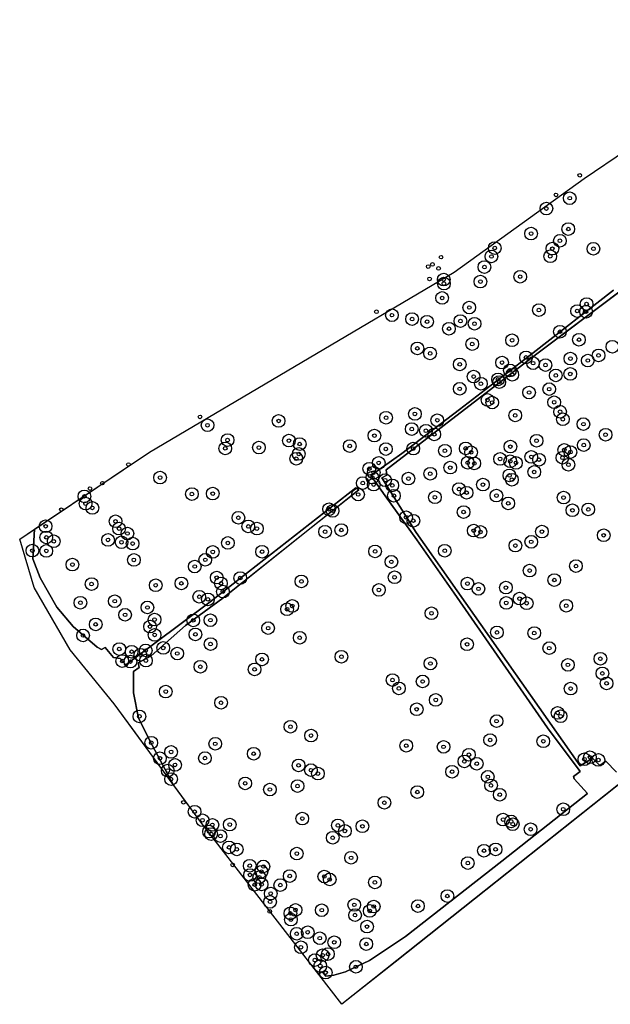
# Model space of a CAD drawing. Header units: inches. Extents: x 149583 to 150390, y 417070 to 417588.
# Tile 1 of 4: x 149583 to 149746, y 417070 to 417342. Entities that reach past the tile are written whole.
import ezdxf

# ---------------------------------------------------------------- set-up
doc = ezdxf.new("R2010")
doc.units = ezdxf.units.IN
doc.header["$MEASUREMENT"] = 0
doc.header["$PDMODE"] = 33
doc.header["$PDSIZE"] = -3
for name, color, linetype in [('Niet gedetecteerde gebieden (D-gebied) (ca. 7.703 m2)', 1, 'Continuous'), ('Onderzoeksgebied Casterens Hoeve Oost (ca. 66.585 m2)', 5, 'Continuous'), ('Significante objecten binnen onderzoeksgebied CHO', 3, 'Continuous'), ('Significante objecten buiten onderzoeksgebied CHO', 1, 'Continuous'), ('Veiligheidsmarge significante objecten', 210, 'Continuous'), ('Vrijgegeven gebieden (A+B gebied) (ca. 53.455 m2)', 3, 'Continuous')]:
    doc.layers.add(name, color=color, linetype=linetype)

msp = doc.modelspace()

# ---------------------------------------------------------------- linework, layer by layer
at = {"layer": 'Niet gedetecteerde gebieden (D-gebied) (ca. 7.703 m2)'}
for points in [[(149752.49, 417270.51, 0), (149725.04, 417249.93, 0), (149683.84, 417218.12, 0), (149683.99, 417216.68, 0), (149682.66, 417215.92, 0), (149692.15, 417200.83, 0), (149737.44, 417136.28, 0), (149740.79, 417138.44, 0), (149742.87, 417136.39, 0), (149744.56, 417137.64, 0), (149747.45, 417134.59, 0)], [(149761.08, 417141.49, 0), (149733.25, 417119.39, 0), (149686.31, 417082.12, 0), (149671.59, 417070.43, 0), (149665.21, 417078.67, 0), (149666.18, 417079.53, 0), (149667.15, 417078.19, 0), (149669.4, 417078.46, 0), (149672.57, 417079.44, 0), (149679.22, 417082.56, 0), (149689.16, 417089.14, 0), (149715.78, 417109.98, 0), (149739.41, 417128.69, 0), (149735.77, 417132.7, 0), (149735.61, 417133.34, 0), (149737.41, 417134.74, 0), (149728.38, 417146.85, 0), (149719.25, 417159.96, 0), (149702.57, 417184.03, 0), (149692.29, 417198.8, 0), (149683.55, 417210.89, 0), (149679.58, 417216.54, 0), (149688.12, 417222.61, 0), (149704.11, 417234.83, 0), (149724.4, 417250.49, 0), (149746.6, 417267.73, 0)]]:
    msp.add_polyline3d(points, dxfattribs=at)
msp.add_polyline3d([(149586.65, 417201.7, 0), (149586.22, 417193.52, 0), (149588.23, 417188.23, 0), (149592.8, 417180.21, 0), (149597.29, 417174.84, 0), (149603.94, 417169.15, 0), (149605.14, 417168.43, 0), (149606.19, 417168.99, 0), (149608.43, 417166.26, 0), (149610.36, 417165.94, 0), (149611.88, 417164.26, 0), (149635.21, 417181.65, 0), (149675.45, 417213.16, 0), (149676.26, 417212.6, 0), (149638.66, 417182.7, 0), (149628.39, 417175.08, 0), (149618.85, 417166.74, 0), (149615.25, 417164.74, 0), (149615.57, 417163.46, 0), (149614.04, 417162.41, 0), (149613.96, 417156.48, 0), (149615.41, 417149.51, 0), (149619.17, 417142.05, 0), (149624.97, 417131.21, 0), (149613.79, 417146.49, 0), (149608.7, 417153.45, 0), (149596.47, 417168.38, 0), (149586.57, 417185.57, 0), (149582.55, 417198.95, 0)], close=True, dxfattribs=at)
at = {"layer": 'Onderzoeksgebied Casterens Hoeve Oost (ca. 66.585 m2)'}
msp.add_lwpolyline([(150226.72, 417480.09), (149805.24, 417176.56), (149671.59, 417070.43), (149633.15, 417120.03), (149608.7, 417153.45), (149596.47, 417168.38), (149586.57, 417185.57), (149582.55, 417198.95), (149618.44, 417222.96), (149702.58, 417272.71), (149738.56, 417298.64), (149750.21, 417306.57), (149787.25, 417323.51), (149805.77, 417334.62), (149846.52, 417356.31), (149897.32, 417384.89), (149918.48, 417398.12), (149941.77, 417408.17), (149970.34, 417416.64), (149990.98, 417396.53)], dxfattribs=at)
at = {"layer": 'Significante objecten binnen onderzoeksgebied CHO'}
for p in [(149734.54, 417293.18), (149728.08, 417290.32), (149723.87, 417283.4), (149734.14, 417284.65), (149731.82, 417281.4), (149712.91, 417277.07), (149713.83, 417279.41), (149729.15, 417277.14), (149729.74, 417279.24), (149741.09, 417279.19), (149710.98, 417274.13), (149720.85, 417271.49), (149699.71, 417270.68), (149699.78, 417269.59), (149709.86, 417270.13), (149699.29, 417265.6), (149739.19, 417263.93), (149685.43, 417260.85), (149706.79, 417262.97), (149726.02, 417262.25), (149736.59, 417261.99), (149739.04, 417261.81), (149690.98, 417259.77), (149695.12, 417259.05), (149704.34, 417259.22), (149708.23, 417258.48), (149701.17, 417257.11), (149731.84, 417256.28), (149707.59, 417252.85), (149718.61, 417253.93), (149737.09, 417254.07), (149692.44, 417251.68), (149695.97, 417250.29), (149742.5, 417249.73), (149704.16, 417247.26), (149715.84, 417247.75), (149722.46, 417249.2), (149724.43, 417247.59), (149727.84, 417247.06), (149734.74, 417248.85), (149739.54, 417248.32), (149718, 417245.59), (149718.67, 417244.41), (149734.69, 417244.61), (149707.99, 417243.89), (149710, 417241.9), (149714.74, 417243.1), (149715.06, 417242.38), (149730.7, 417244.21), (149704.14, 417240.5), (149723.32, 417239.48), (149728.86, 417240.41), (149711.82, 417237.42), (149713.11, 417236.72), (149730.24, 417236.79), (149691.75, 417233.56), (149731.88, 417234.15), (149654.11, 417231.61), (149683.81, 417232.5), (149697.95, 417231.82), (149719.47, 417233.14), (149732.64, 417232.1), (149738.33, 417230.74), (149634.45, 417230.45), (149690.9, 417229.37), (149694.79, 417228.91), (149697.12, 417227.92), (149640, 417226.34), (149656.95, 417226.18), (149659.92, 417225.25), (149680.57, 417227.56), (149725.38, 417226.14), (149744.45, 417227.8), (149639.36, 417224.05), (149648.65, 417224.28), (149659.68, 417222.5), (149673.75, 417224.69), (149683.73, 417223.86), (149691.3, 417223.99), (149700.05, 417223.38), (149705.79, 417224.05), (149707.3, 417222.96), (149718.13, 417224.53), (149733.02, 417223.6), (149734.74, 417223.01), (149738.42, 417224.94), (149658.96, 417221.18), (149681.76, 417220.02), (149706.34, 417220.06), (149708.17, 417219.88), (149715.3, 417221.13), (149718.09, 417220.48), (149719.68, 417220.04), (149723.92, 417221.68), (149726.05, 417220.91), (149732.54, 417221.45), (149679.16, 417218.43), (149680.37, 417217.35), (149696, 417217.04), (149701.51, 417218.72), (149724.72, 417217.53), (149734.19, 417219.51), (149621.36, 417215.97), (149677.36, 417214.44), (149680, 417215.99), (149683.53, 417215.26), (149689.97, 417215.7), (149717.89, 417216.56), (149718.57, 417215.38), (149680.37, 417214.05), (149685.52, 417213.8), (149703.93, 417212.8), (149706.05, 417211.8), (149710.54, 417214.02), (149600.42, 417210.78), (149630.13, 417211.42), (149635.91, 417211.53), (149676.08, 417211.3), (149685.97, 417210.97), (149697.28, 417210.54), (149714.29, 417211.01), (149717.54, 417208.85), (149732.85, 417210.44), (149600.76, 417208.8), (149602.64, 417207.6), (149668.03, 417207.24), (149669.01, 417206.78), (149705.21, 417206.46), (149735.28, 417206.93), (149739.68, 417207.18), (149609.03, 417203.89), (149642.98, 417204.86), (149689.33, 417205.02), (149691.34, 417204.06), (149589.72, 417202.51), (149610.02, 417201.86), (149645.72, 417202.48), (149648.09, 417201.88), (149666.94, 417201), (149671.42, 417201.49), (149708.02, 417201.32), (149709.88, 417200.94), (149726.86, 417201.03), (149589.91, 417199.45), (149591.96, 417198.36), (149606.97, 417198.75), (149610.69, 417198.12), (149612.33, 417200.52), (149723.9, 417198.22), (149743.92, 417200.02), (149586.08, 417195.78), (149589.91, 417195.72), (149613.77, 417197.73), (149635.91, 417195.43), (149640.07, 417197.91), (149649.53, 417195.5), (149680.77, 417195.56), (149700.01, 417195.76), (149719.51, 417197.19), (149614.1, 417193.23), (149633.84, 417193.25), (149685.25, 417192.7), (149597.12, 417191.94), (149630.93, 417191.4), (149723.46, 417190.27), (149736.26, 417191.52), (149637.01, 417188.32), (149643.49, 417188.21), (149660.41, 417187.28), (149686.15, 417188.43), (149730.28, 417187.66), (149602.42, 417186.55), (149620.14, 417186.22), (149627.22, 417186.75), (149638.17, 417186.75), (149638.7, 417184.47), (149681.82, 417184.95), (149706.28, 417186.7), (149709.33, 417185.23), (149716.9, 417185.57), (149608.83, 417181.82), (149632.18, 417183.03), (149634.56, 417182.33), (149720.69, 417182.52), (149599.35, 417181.39), (149617.86, 417180.08), (149656.44, 417179.6), (149657.86, 417180.52), (149716.99, 417181.34), (149722.65, 417181.25), (149733.57, 417180.55), (149611.68, 417178.05), (149619.83, 417176.75), (149630.5, 417176.52), (149635.25, 417176.57), (149696.34, 417178.48), (149603.56, 417175.41), (149618.57, 417174.78), (149651.21, 417174.37), (149600.06, 417172.34), (149619.84, 417172.5), (149631.11, 417172.66), (149659.93, 417171.71), (149714.43, 417173.18), (149724.74, 417173.01), (149610.07, 417168.6), (149617.37, 417168.2), (149622.22, 417168.89), (149635.29, 417169.97), (149706.17, 417169.9), (149728.87, 417168.84), (149613.49, 417167.86), (149615.91, 417167), (149617.42, 417165.41), (149626.09, 417167.36), (149649.52, 417165.75), (149671.45, 417166.47), (149743.01, 417165.91), (149610.91, 417165.29), (149613.13, 417165.14), (149632.48, 417163.7), (149647.46, 417162.98), (149696.06, 417164.6), (149734.04, 417164.23), (149685.57, 417160.02), (149743.55, 417161.85), (149687.34, 417157.71), (149693.9, 417159.63), (149734.79, 417157.68), (149744.72, 417159.12), (149622.91, 417156.85), (149697.52, 417154.54), (149638.18, 417153.76), (149692.26, 417151.94), (149615.64, 417150), (149731.2, 417150.94), (149732.02, 417150.04), (149657.38, 417147.13), (149714.32, 417148.67), (149663.06, 417144.69), (149618.9, 417142.69), (149636.59, 417142.41), (149689.37, 417141.89), (149699.67, 417141.57), (149712.55, 417143.45), (149727.24, 417143.12), (149621.32, 417138.41), (149624.39, 417140.18), (149633.75, 417138.45), (149647.22, 417139.68), (149706.69, 417139.41), (149738.6, 417138.14), (149740.14, 417138.68), (149625.48, 417136.58), (149659.62, 417136.45), (149705.42, 417137.55), (149708.86, 417136.91), (149742.46, 417137.95), (149623.46, 417135.01), (149663.04, 417135.13), (149664.96, 417134.18), (149702.03, 417134.7), (149711.91, 417133.29), (149624.37, 417132.66), (149644.86, 417131.48), (149659.32, 417130.73), (149712.8, 417130.91), (149651.7, 417129.78), (149692.43, 417129.08), (149715.21, 417128.35), (149683.32, 417126.13), (149630.89, 417123.66), (149732.74, 417124.33), (149633.07, 417121.29), (149635.79, 417120.02), (149640.59, 417120.09), (149660.65, 417121.75), (149670.47, 417119.85), (149677.27, 417119.61), (149716.12, 417121.47), (149718.34, 417120.95), (149718.79, 417120.2), (149634.89, 417118.17), (149635.45, 417117.46), (149638.03, 417116.92), (149669.04, 417116.44), (149672.41, 417118.32), (149723.74, 417118.8), (149640.38, 417113.8), (149642.55, 417113.25), (149659.13, 417112.09), (149674.14, 417110.91), (149710.84, 417112.88), (149714.05, 417113.25), (149646.13, 417108.73), (149649.91, 417108.51), (149706.38, 417109.46), (149646.2, 417106.16), (149648.75, 417105.56), (149649.37, 417107.08), (149657.18, 417105.87), (149666.72, 417105.74), (149647.47, 417103.48), (149649.39, 417103.56), (149654.56, 417103.36), (149668.21, 417104.92), (149680.7, 417104.11), (149651.91, 417101.02), (149700.73, 417100.35), (149651.74, 417098.74), (149675.02, 417097.91), (149680.4, 417097.45), (149692.6, 417097.59), (149657.34, 417095.55), (149658.77, 417096.52), (149666.02, 417096.44), (149675.21, 417095.07), (149679.28, 417096.22), (149657.5, 417093.85), (149678.53, 417091.89), (149659.1, 417089.91), (149662.14, 417090.35), (149665.48, 417088.7), (149669.46, 417087.56), (149678.33, 417087.08), (149660.26, 417086.2), (149666.26, 417084), (149667.74, 417084.33), (149664.12, 417082.65), (149665.59, 417081.05), (149667.11, 417079.18), (149675.45, 417080.79)]:
    msp.add_point(p, dxfattribs=at)
at = {"layer": 'Significante objecten buiten onderzoeksgebied CHO'}
for p in [(149737.31, 417299.5), (149730.74, 417294.09), (149698.98, 417276.88), (149695.45, 417274.29), (149696.61, 417274.88), (149698.31, 417273.77), (149695.82, 417270.87), (149681.14, 417261.79), (149632.38, 417232.75), (149612.61, 417219.59), (149605.39, 417214.43), (149601.97, 417212.93), (149594.05, 417207.11), (149627.8, 417126.25), (149641.41, 417108.95), (149651.65, 417096.09)]:
    msp.add_point(p, dxfattribs=at)
at = {"layer": 'Veiligheidsmarge significante objecten', "linetype": 'Continuous', "lineweight": 25}
for centre in [(149734.54, 417293.18), (149728.08, 417290.32), (149734.14, 417284.65), (149723.87, 417283.4), (149731.82, 417281.4), (149713.83, 417279.41), (149729.74, 417279.24), (149741.09, 417279.19), (149712.91, 417277.07), (149729.15, 417277.14), (149710.98, 417274.13), (149699.71, 417270.68), (149720.85, 417271.49), (149699.78, 417269.59), (149709.86, 417270.13), (149699.29, 417265.6), (149706.79, 417262.97), (149726.02, 417262.25), (149739.19, 417263.93), (149685.43, 417260.85), (149690.98, 417259.77), (149736.59, 417261.99), (149739.04, 417261.81), (149695.12, 417259.05), (149701.17, 417257.11), (149704.34, 417259.22), (149708.23, 417258.48), (149718.61, 417253.93), (149731.84, 417256.28), (149737.09, 417254.07), (149692.44, 417251.68), (149707.59, 417252.85), (149746.34, 417252.13), (149695.97, 417250.29), (149722.46, 417249.2), (149734.74, 417248.85), (149742.5, 417249.73), (149704.16, 417247.26), (149715.84, 417247.75), (149724.43, 417247.59), (149727.84, 417247.06), (149739.54, 417248.32), (149707.99, 417243.89), (149714.74, 417243.1), (149718, 417245.59), (149718.67, 417244.41), (149730.7, 417244.21), (149734.69, 417244.61), (149704.14, 417240.5), (149710, 417241.9), (149715.06, 417242.38), (149728.86, 417240.41), (149723.32, 417239.48), (149711.82, 417237.42), (149713.11, 417236.72), (149730.24, 417236.79), (149683.81, 417232.5), (149691.75, 417233.56), (149719.47, 417233.14), (149731.88, 417234.15), (149732.64, 417232.1), (149634.45, 417230.45), (149654.11, 417231.61), (149690.9, 417229.37), (149697.95, 417231.82), (149738.33, 417230.74), (149680.57, 417227.56), (149694.79, 417228.91), (149697.12, 417227.92), (149744.45, 417227.8), (149639.36, 417224.05), (149640, 417226.34), (149648.65, 417224.28), (149656.95, 417226.18), (149659.92, 417225.25), (149673.75, 417224.69), (149691.3, 417223.99), (149705.79, 417224.05), (149718.13, 417224.53), (149725.38, 417226.14), (149738.42, 417224.94), (149659.68, 417222.5), (149683.73, 417223.86), (149700.05, 417223.38), (149707.3, 417222.96), (149723.92, 417221.68), (149732.54, 417221.45), (149733.02, 417223.6), (149734.74, 417223.01), (149658.96, 417221.18), (149681.76, 417220.02), (149701.51, 417218.72), (149706.34, 417220.06), (149708.17, 417219.88), (149715.3, 417221.13), (149718.09, 417220.48), (149719.68, 417220.04), (149726.05, 417220.91), (149734.19, 417219.51), (149621.36, 417215.97), (149679.16, 417218.43), (149680, 417215.99), (149680.37, 417217.35), (149696, 417217.04), (149717.89, 417216.56), (149724.72, 417217.53), (149677.36, 417214.44), (149680.37, 417214.05), (149683.53, 417215.26), (149685.52, 417213.8), (149689.97, 417215.7), (149710.54, 417214.02), (149718.57, 417215.38), (149600.42, 417210.78), (149630.13, 417211.42), (149635.91, 417211.53), (149676.08, 417211.3), (149685.97, 417210.97), (149697.28, 417210.54), (149703.93, 417212.8), (149706.05, 417211.8), (149714.29, 417211.01), (149732.85, 417210.44), (149600.76, 417208.8), (149602.64, 417207.6), (149717.54, 417208.85), (149668.03, 417207.24), (149669.01, 417206.78), (149689.33, 417205.02), (149705.21, 417206.46), (149735.28, 417206.93), (149739.68, 417207.18), (149589.72, 417202.51), (149609.03, 417203.89), (149642.98, 417204.86), (149645.72, 417202.48), (149691.34, 417204.06), (149589.91, 417199.45), (149610.02, 417201.86), (149612.33, 417200.52), (149648.09, 417201.88), (149666.94, 417201), (149671.42, 417201.49), (149708.02, 417201.32), (149709.88, 417200.94), (149726.86, 417201.03), (149743.92, 417200.02), (149591.96, 417198.36), (149606.97, 417198.75), (149610.69, 417198.12), (149613.77, 417197.73), (149640.07, 417197.91), (149719.51, 417197.19), (149723.9, 417198.22), (149586.08, 417195.78), (149589.91, 417195.72), (149635.91, 417195.43), (149649.53, 417195.5), (149680.77, 417195.56), (149700.01, 417195.76), (149597.12, 417191.94), (149614.1, 417193.23), (149630.93, 417191.4), (149633.84, 417193.25), (149685.25, 417192.7), (149736.26, 417191.52), (149723.46, 417190.27), (149602.42, 417186.55), (149620.14, 417186.22), (149627.22, 417186.75), (149637.01, 417188.32), (149638.17, 417186.75), (149643.49, 417188.21), (149660.41, 417187.28), (149686.15, 417188.43), (149706.28, 417186.7), (149730.28, 417187.66), (149638.7, 417184.47), (149681.82, 417184.95), (149709.33, 417185.23), (149716.9, 417185.57), (149599.35, 417181.39), (149608.83, 417181.82), (149632.18, 417183.03), (149634.56, 417182.33), (149657.86, 417180.52), (149716.99, 417181.34), (149720.69, 417182.52), (149722.65, 417181.25), (149733.57, 417180.55), (149611.68, 417178.05), (149617.86, 417180.08), (149656.44, 417179.6), (149696.34, 417178.48), (149603.56, 417175.41), (149619.83, 417176.75), (149630.5, 417176.52), (149635.25, 417176.57), (149600.06, 417172.34), (149618.57, 417174.78), (149619.84, 417172.5), (149631.11, 417172.66), (149651.21, 417174.37), (149714.43, 417173.18), (149724.74, 417173.01), (149635.29, 417169.97), (149659.93, 417171.71), (149706.17, 417169.9), (149610.07, 417168.6), (149613.49, 417167.86), (149615.91, 417167), (149617.37, 417168.2), (149622.22, 417168.89), (149626.09, 417167.36), (149728.87, 417168.84), (149610.91, 417165.29), (149613.13, 417165.14), (149617.42, 417165.41), (149649.52, 417165.75), (149671.45, 417166.47), (149696.06, 417164.6), (149734.04, 417164.23), (149743.01, 417165.91), (149632.48, 417163.7), (149647.46, 417162.98), (149743.55, 417161.85), (149685.57, 417160.02), (149693.9, 417159.63), (149744.72, 417159.12), (149622.91, 417156.85), (149687.34, 417157.71), (149734.79, 417157.68), (149638.18, 417153.76), (149697.52, 417154.54), (149692.26, 417151.94), (149731.2, 417150.94), (149615.64, 417150), (149714.32, 417148.67), (149732.02, 417150.04), (149657.38, 417147.13), (149618.9, 417142.69), (149636.59, 417142.41), (149663.06, 417144.69), (149712.55, 417143.45), (149727.24, 417143.12), (149624.39, 417140.18), (149647.22, 417139.68), (149689.37, 417141.89), (149699.67, 417141.57), (149621.32, 417138.41), (149633.75, 417138.45), (149705.42, 417137.55), (149706.69, 417139.41), (149708.86, 417136.91), (149738.6, 417138.14), (149740.14, 417138.68), (149742.46, 417137.95), (149623.46, 417135.01), (149625.48, 417136.58), (149659.62, 417136.45), (149663.04, 417135.13), (149664.96, 417134.18), (149702.03, 417134.7), (149624.37, 417132.66), (149644.86, 417131.48), (149711.91, 417133.29), (149651.7, 417129.78), (149659.32, 417130.73), (149692.43, 417129.08), (149712.8, 417130.91), (149683.32, 417126.13), (149715.21, 417128.35), (149630.89, 417123.66), (149732.74, 417124.33), (149633.07, 417121.29), (149660.65, 417121.75), (149716.12, 417121.47), (149718.34, 417120.95), (149634.89, 417118.17), (149635.79, 417120.02), (149640.59, 417120.09), (149670.47, 417119.85), (149672.41, 417118.32), (149677.27, 417119.61), (149718.79, 417120.2), (149723.74, 417118.8), (149635.45, 417117.46), (149638.03, 417116.92), (149669.04, 417116.44), (149640.38, 417113.8), (149642.55, 417113.25), (149710.84, 417112.88), (149714.05, 417113.25), (149659.13, 417112.09), (149674.14, 417110.91), (149646.13, 417108.73), (149649.37, 417107.08), (149649.91, 417108.51), (149706.38, 417109.46), (149646.2, 417106.16), (149648.75, 417105.56), (149657.18, 417105.87), (149666.72, 417105.74), (149668.21, 417104.92), (149647.47, 417103.48), (149649.39, 417103.56), (149654.56, 417103.36), (149680.7, 417104.11), (149651.91, 417101.02), (149700.73, 417100.35), (149651.74, 417098.74), (149658.77, 417096.52), (149666.02, 417096.44), (149675.02, 417097.91), (149679.28, 417096.22), (149680.4, 417097.45), (149692.6, 417097.59), (149657.34, 417095.55), (149657.5, 417093.85), (149675.21, 417095.07), (149678.53, 417091.89), (149659.1, 417089.91), (149662.14, 417090.35), (149665.48, 417088.7), (149660.26, 417086.2), (149669.46, 417087.56), (149678.33, 417087.08), (149664.12, 417082.65), (149666.26, 417084), (149667.74, 417084.33), (149665.59, 417081.05), (149675.45, 417080.79), (149667.11, 417079.18)]:
    msp.add_circle(centre, 1.75, dxfattribs=at)
at = {"layer": 'Vrijgegeven gebieden (A+B gebied) (ca. 53.455 m2)'}
for points in [[(149746.6, 417267.73), (149724.4, 417250.49), (149704.11, 417234.83), (149688.12, 417222.61), (149679.58, 417216.54), (149683.55, 417210.89), (149692.29, 417198.8), (149702.57, 417184.03), (149719.25, 417159.96), (149728.38, 417146.85), (149737.41, 417134.74), (149735.61, 417133.34), (149735.77, 417132.7), (149739.41, 417128.69), (149715.78, 417109.98), (149689.16, 417089.14), (149679.22, 417082.56), (149672.57, 417079.44), (149669.4, 417078.46), (149667.15, 417078.19), (149666.18, 417079.53), (149665.21, 417078.67), (149633.15, 417120.03), (149624.97, 417131.21), (149619.17, 417142.05), (149615.41, 417149.51), (149613.96, 417156.48), (149614.04, 417162.41), (149615.57, 417163.46), (149615.25, 417164.74), (149618.85, 417166.74), (149628.39, 417175.08), (149638.66, 417182.7), (149653.38, 417194.4), (149661.39, 417200.78), (149676.26, 417212.6), (149675.45, 417213.16), (149635.21, 417181.65), (149611.88, 417164.26), (149610.36, 417165.94), (149608.43, 417166.26), (149606.19, 417168.99), (149605.14, 417168.43), (149603.94, 417169.15), (149597.29, 417174.84), (149592.8, 417180.21), (149588.23, 417188.23), (149586.22, 417193.52), (149586.65, 417201.7), (149618.44, 417222.96), (149702.58, 417272.71), (149738.56, 417298.64), (149750.21, 417306.57)], [(149747.45, 417134.59), (149744.56, 417137.64), (149742.87, 417136.39), (149740.79, 417138.44), (149737.44, 417136.28), (149692.15, 417200.83), (149682.66, 417215.92), (149683.99, 417216.68), (149683.84, 417218.12), (149725.04, 417249.93), (149747.99, 417267.13)]]:
    msp.add_lwpolyline(points, dxfattribs=at)

doc.saveas('drawing.dxf')
